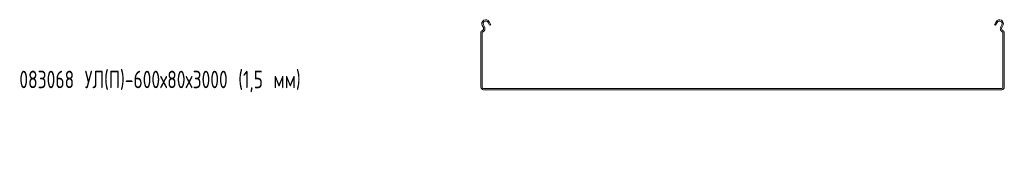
# Model space of a CAD drawing. Header units: millimetres. Extents: x -792 to 3872, y -6969 to -437.
# Tile 1 of 21: x -792 to 337, y -6232 to -6082. Entities that reach past the tile are written whole.
import ezdxf

# ---------------------------------------------------------------- set-up
doc = ezdxf.new("R2010")
doc.units = ezdxf.units.MM
doc.styles.add('SLDTEXTSTYLE0', font='TXT', dxfattribs={"width": 0.7, "bigfont": 'bigfont'})

msp = doc.modelspace()

# ---------------------------------------------------------------- linework, layer by layer
at = {"color": 7, "linetype": 'Continuous', "lineweight": 15}
for p, q in [((-254, -6084.1), (-252.3, -6087.4)), ((325.3, -6087.4), (327, -6084.1)), ((-260.7, -6090.7), (-262, -6088.4)), ((-259.4, -6090), (-260.6, -6087.7)), ((-255.3, -6084.8), (-253.6, -6088.1)), ((-252.3, -6087.4), (-253.6, -6088.1)), ((326.6, -6088.1), (325.3, -6087.4)), ((326.6, -6088.1), (328.4, -6084.8)), ((333.7, -6087.7), (332.4, -6090)), ((335, -6088.4), (333.7, -6090.7)), ((-263.5, -6158.7), (-263.5, -6096)), ((-262, -6158.7), (-262, -6096)), ((335, -6096), (335, -6158.7)), ((336.5, -6096), (336.5, -6158.7)), ((333.5, -6160.2), (-260.5, -6160.2)), ((333.5, -6161.7), (-260.5, -6161.7))]:
    msp.add_line(p, q, dxfattribs=at)
for centre, radius, start, end in [((-258, -6086.2), 4.5, 28.0725, 208.0725), ((-258, -6086.2), 3, 28.0725, 208.0725), ((331, -6086.2), 4.5, 331.9275, 151.9275), ((331, -6086.2), 3, 331.9275, 151.9275), ((-261.7, -6096), 1.8, 106.2863, 180), ((-262.9, -6091.9), 2.5, 286.2863, 28.0725), ((-262.9, -6091.9), 4, 286.2863, 28.0725), ((335.9, -6091.9), 4, 151.9275, 253.7137), ((335.9, -6091.9), 2.5, 151.9275, 253.7137), ((334.7, -6096), 1.8, 0, 73.7137), ((-261.7, -6096), 0.3, 106.2863, 180), ((334.7, -6096), 0.3, 0, 73.7137), ((-260.5, -6158.7), 3, 180, 270), ((-260.5, -6158.7), 1.5, 180, 270), ((333.5, -6158.7), 1.5, 270, 0), ((333.5, -6158.7), 3, 270, 0)]:
    msp.add_arc(centre, radius, start, end, dxfattribs=at)

# ---------------------------------------------------------------- texts
at = {"color": 7, "linetype": 'Continuous', "lineweight": 0, "insert": (-792.7, -6140), "char_height": 20, "attachment_point": 1, "style": 'SLDTEXTSTYLE0'}
msp.add_mtext('083068 \\M+18454\\M+1844C(\\M+18450)-600\\M+1848780\\M+184873000 (1,5 \\M+1847D\\M+1847D)', dxfattribs=at)

doc.saveas('drawing.dxf')
